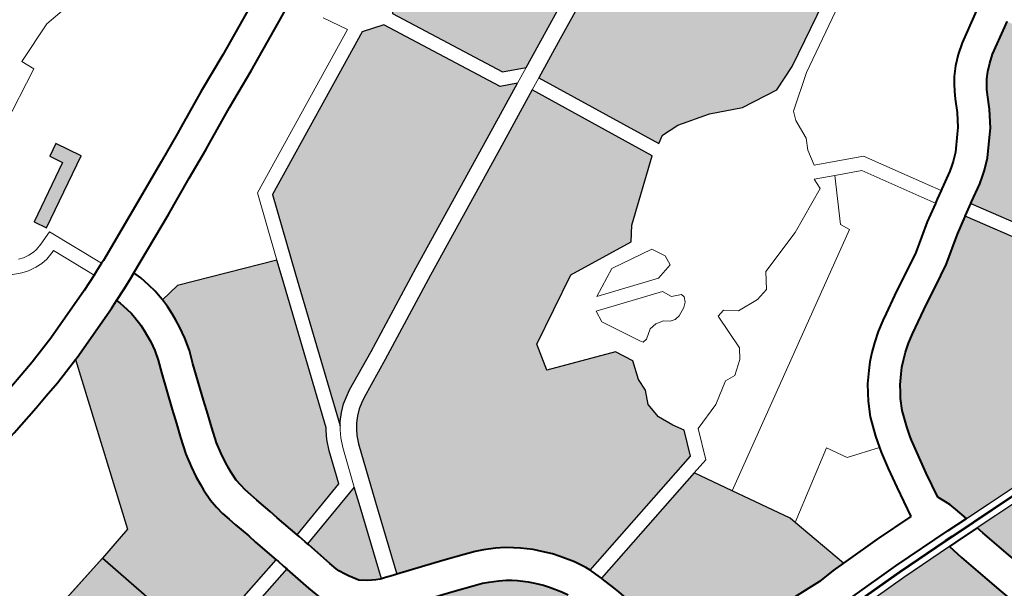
# Model space of a CAD drawing. Header units: metres. Extents: x 149090 to 149776, y 485756 to 486362.
# Tile 35 of 82: x 149578 to 149588, y 486304 to 486310. Entities that reach past the tile are written whole.
import ezdxf

# ---------------------------------------------------------------- set-up
doc = ezdxf.new("R2010")
doc.units = ezdxf.units.M
doc.header["$MEASUREMENT"] = 0
for name, color, linetype, lineweight in [('WVB-alg-onderhoek', 7, 'Continuous', 30), ('WVB-pen-brm-dik 018', 6, 'Continuous', 13), ('WVB-pen-brm-dik 050', 6, 'Continuous', 53), ('WVB-pen-dik 035', 1, 'Continuous', 40), ('WVB-raster-20%', 254, 'Continuous', 30), ('WVB-raster-60%', 253, 'Continuous', 30), ('WVB-tekst-dik 035', 1, 'Continuous', 40)]:
    doc.layers.add(name, color=color, linetype=linetype, lineweight=lineweight)
doc.styles.add('1 200   cursief   0.18', font='ITALICS.shx', dxfattribs={"height": 0.36})

# ---------------------------------------------------------------- blocks, each defined once
blk = doc.blocks.new('INZET')
at = {"layer": 'WVB-raster-20%', "extrusion": (0, 0, -1)}
for points in [[(0.085205, -0.051337), (0.084402, -0.050944), (0.082997, -0.050259), (0.082683, -0.050094), (0.081821, -0.049593), (0.080679, -0.048933), (0.082344, -0.046089), (0.086076, -0.047963), (0.086596, -0.048328), (0.086884, -0.048733), (0.085676, -0.051122)], [(0.092915, -0.055332), (0.09286, -0.055254), (0.092726, -0.055115), (0.092582, -0.054988), (0.092443, -0.054898), (0.092303, -0.054816), (0.091449, -0.054408), (0.089614, -0.053491), (0.086913, -0.052174), (0.085553, -0.051508), (0.085897, -0.051351), (0.087173, -0.048827), (0.087646, -0.048681), (0.091237, -0.050429), (0.091816, -0.05211)], [(0.090308, -0.060963), (0.087131, -0.060204), (0.08692, -0.059668), (0.087054, -0.059441), (0.087209, -0.059119), (0.087234, -0.05877), (0.087105, -0.058486), (0.087093, -0.058216), (0.086964, -0.057816), (0.087157, -0.057442), (0.088588, -0.056913), (0.088446, -0.056332), (0.086989, -0.055533), (0.08552, -0.0557), (0.0853, -0.055416), (0.084086, -0.054452), (0.085373, -0.051809), (0.086759, -0.052489), (0.089459, -0.053805), (0.091295, -0.054722), (0.092139, -0.055126), (0.092259, -0.055196), (0.09237, -0.055268), (0.092484, -0.055368), (0.092589, -0.055477), (0.092669, -0.055591), (0.092736, -0.055705), (0.09281, -0.055873), (0.093234, -0.057111), (0.093751, -0.05864), (0.092972, -0.058905), (0.092729, -0.058989), (0.092326, -0.059128), (0.092097, -0.059211), (0.09193, -0.059286), (0.0917, -0.059407), (0.091522, -0.059513), (0.091375, -0.05962), (0.091256, -0.059717), (0.091053, -0.059899), (0.090925, -0.060036), (0.090766, -0.060214), (0.090664, -0.060356), (0.090477, -0.060622), (0.090349, -0.060861)], [(0.09433, -0.066144), (0.094152, -0.066101), (0.093064, -0.065832), (0.093202, -0.065268), (0.092741, -0.064511), (0.091934, -0.064312), (0.091922, -0.06431), (0.092163, -0.063363), (0.092359, -0.062497), (0.092005, -0.061368), (0.091, -0.061128), (0.091074, -0.060991), (0.091236, -0.06076), (0.091314, -0.060651), (0.09144, -0.060509), (0.091543, -0.0604), (0.091711, -0.060249), (0.091801, -0.060176), (0.091908, -0.060098), (0.092043, -0.060017), (0.092237, -0.059915), (0.09236, -0.05986), (0.092559, -0.059788), (0.092958, -0.059651), (0.093199, -0.059567), (0.093976, -0.059303), (0.094445, -0.06066), (0.095114, -0.062599), (0.094726, -0.064226), (0.094631, -0.064687), (0.093733, -0.064466), (0.093601, -0.064995), (0.093931, -0.065496), (0.094439, -0.065617)], [(0.086334, -0.067883), (0.086018, -0.067805), (0.085252, -0.067617), (0.084354, -0.067403), (0.083519, -0.067194), (0.083146, -0.067108), (0.083234, -0.066853), (0.083349, -0.066424), (0.083444, -0.066047), (0.083624, -0.065342), (0.083704, -0.065002), (0.084888, -0.064977), (0.086011, -0.064984), (0.087081, -0.065045), (0.087014, -0.06536)]]:
    blk.add_hatch(color=256, dxfattribs=at).paths.add_polyline_path(points)
at = {"layer": 'WVB-raster-20%'}
for points in [[(-0.095619, -0.048216), (-0.095765, -0.047954), (-0.094525, -0.047263), (-0.094674, -0.046992), (-0.09441, -0.046848), (-0.094119, -0.04738)], [(-0.081072, -0.054836), (-0.081897, -0.05472), (-0.082554, -0.054423), (-0.083251, -0.05423), (-0.08365, -0.054217), (-0.083816, -0.054321), (-0.085104, -0.051677), (-0.084248, -0.051258), (-0.082839, -0.050571), (-0.082514, -0.0504), (-0.081645, -0.049895), (-0.080487, -0.049226), (-0.078086, -0.053276), (-0.080517, -0.054617)], [(-0.100655, -0.059926), (-0.101862, -0.059507), (-0.104398, -0.058649), (-0.107002, -0.057775), (-0.107231, -0.057703), (-0.107408, -0.05768), (-0.107568, -0.057663), (-0.107719, -0.057669), (-0.107863, -0.05768), (-0.108028, -0.057716), (-0.108208, -0.057774), (-0.110109, -0.058703), (-0.112111, -0.059689), (-0.113215, -0.057781), (-0.112224, -0.057252), (-0.112722, -0.056289), (-0.108913, -0.05433), (-0.108556, -0.054157), (-0.108307, -0.054157), (-0.108091, -0.054179), (-0.107178, -0.05447), (-0.105907, -0.054932), (-0.105752, -0.05448), (-0.105245, -0.054619), (-0.1049, -0.054713), (-0.103848, -0.055146), (-0.103983, -0.055575), (-0.102032, -0.056247), (-0.101746, -0.055401), (-0.098725, -0.05471), (-0.098055, -0.057456), (-0.099961, -0.057913)], [(-0.077761, -0.06148), (-0.078248, -0.060594), (-0.07907, -0.059238), (-0.079043, -0.059221), (-0.078674, -0.059002), (-0.078529, -0.058905), (-0.078424, -0.058824), (-0.078216, -0.058644), (-0.077928, -0.058312), (-0.077796, -0.058161), (-0.077577, -0.057816), (-0.077435, -0.057539), (-0.077374, -0.057429), (-0.077308, -0.057325), (-0.077249, -0.057246), (-0.077144, -0.05713), (-0.077003, -0.057006), (-0.076845, -0.056885), (-0.076288, -0.056554), (-0.076183, -0.056492), (-0.076183, -0.056492), (-0.074666, -0.059066), (-0.074742, -0.059112), (-0.077518, -0.060731), (-0.077661, -0.060863), (-0.077744, -0.061018), (-0.077777, -0.061172), (-0.077787, -0.061348), (-0.077776, -0.061405)], [(-0.079938, -0.064761), (-0.081695, -0.064754), (-0.082495, -0.064733), (-0.083052, -0.064718), (-0.083128, -0.06442), (-0.083169, -0.064267), (-0.083295, -0.063992), (-0.083202, -0.063424), (-0.083123, -0.063009), (-0.083054, -0.062663), (-0.083032, -0.062584), (-0.082965, -0.062368), (-0.082843, -0.062024), (-0.082723, -0.061792), (-0.082651, -0.061682), (-0.082563, -0.061548), (-0.08241, -0.061369), (-0.082314, -0.06126), (-0.082202, -0.061156), (-0.082064, -0.061043), (-0.0819, -0.06092), (-0.081716, -0.060808), (-0.081582, -0.060731), (-0.081216, -0.060524), (-0.080494, -0.06013), (-0.080389, -0.060073), (-0.080283, -0.060015), (-0.079689, -0.059609), (-0.079336, -0.059398), (-0.079328, -0.059392), (-0.078507, -0.060746), (-0.078022, -0.061628), (-0.077933, -0.061786), (-0.076449, -0.064359), (-0.076442, -0.064404), (-0.077093, -0.064518), (-0.077874, -0.064622), (-0.078546, -0.064684), (-0.079265, -0.064738)], [(-0.081552, -0.068756), (-0.08158, -0.068708), (-0.081839, -0.068267), (-0.082117, -0.06778), (-0.08224, -0.067495), (-0.082303, -0.067345), (-0.082417, -0.067074), (-0.082565, -0.066648), (-0.082671, -0.066248), (-0.082766, -0.065875), (-0.082944, -0.065175), (-0.082981, -0.06502), (-0.082503, -0.065033), (-0.081699, -0.065054), (-0.07992, -0.065061), (-0.079249, -0.065038), (-0.078521, -0.064983), (-0.077841, -0.064921), (-0.077047, -0.064815), (-0.076398, -0.064701), (-0.076182, -0.066152), (-0.075943, -0.067916), (-0.079797, -0.068448)]]:
    blk.add_hatch(color=256, dxfattribs=at).paths.add_polyline_path(points)
at = {"layer": 'WVB-raster-60%', "extrusion": (0, 0, -1)}
for points in [[(0.098055, -0.057456), (0.095695, -0.05689), (0.09584, -0.056326), (0.095882, -0.056134), (0.095977, -0.055775), (0.096018, -0.0556), (0.096064, -0.055415), (0.096091, -0.055226), (0.09611, -0.055027), (0.096107, -0.05476), (0.096094, -0.054628), (0.096074, -0.054447), (0.096036, -0.054199), (0.095974, -0.053916), (0.095858, -0.053556), (0.09576, -0.053265), (0.095728, -0.05317), (0.095658, -0.052961), (0.095392, -0.05218), (0.095295, -0.051922), (0.095238, -0.051711), (0.0952, -0.051507), (0.095188, -0.051369), (0.095175, -0.051226), (0.095167, -0.051091), (0.095178, -0.050882), (0.095187, -0.050771), (0.095215, -0.050634), (0.095257, -0.050447), (0.095288, -0.050357), (0.095479, -0.050436), (0.096689, -0.05087), (0.096743, -0.050886), (0.097932, -0.054512), (0.098725, -0.05471)], [(0.095019, -0.05671), (0.093655, -0.056336), (0.093416, -0.055636), (0.093316, -0.055409), (0.093216, -0.055238), (0.093185, -0.055194), (0.0921, -0.052013), (0.09197, -0.051635), (0.094033, -0.050851), (0.094475, -0.050917), (0.094466, -0.051092), (0.094477, -0.05128), (0.094491, -0.051433), (0.094506, -0.051601), (0.094554, -0.051866), (0.094628, -0.052137), (0.094733, -0.052416), (0.094995, -0.053186), (0.095065, -0.053393), (0.095097, -0.053487), (0.095193, -0.053775), (0.095298, -0.054098), (0.095347, -0.054327), (0.09538, -0.054538), (0.095397, -0.054701), (0.095407, -0.054798), (0.095409, -0.054998), (0.095396, -0.055143), (0.095376, -0.055281), (0.095337, -0.055437), (0.095298, -0.055607), (0.095201, -0.055969), (0.095159, -0.056164)], [(0.094083, -0.058529), (0.093565, -0.056998), (0.093423, -0.056583), (0.094948, -0.057001), (0.09494, -0.057035), (0.0948, -0.057617), (0.094752, -0.057794), (0.094731, -0.057861), (0.094665, -0.057998), (0.094624, -0.058071), (0.094495, -0.058272), (0.094344, -0.058393), (0.094196, -0.058477), (0.094107, -0.058521)], [(0.097593, -0.059351), (0.097019, -0.059209), (0.096771, -0.059147), (0.096674, -0.059122), (0.096397, -0.059053), (0.095858, -0.058915), (0.095739, -0.058884), (0.095731, -0.058882), (0.095696, -0.058863), (0.095678, -0.058849), (0.095612, -0.058789), (0.095227, -0.058425), (0.095285, -0.058323), (0.095384, -0.058119), (0.095424, -0.05799), (0.095478, -0.057791), (0.09562, -0.057198), (0.095624, -0.057181), (0.097984, -0.057747)], [(0.086421, -0.064006), (0.086043, -0.063984), (0.085771, -0.063982), (0.086111, -0.062669), (0.086148, -0.062528), (0.086827, -0.061332), (0.087273, -0.060547), (0.090208, -0.061247), (0.090201, -0.061267), (0.09011, -0.061572), (0.090072, -0.061704), (0.089934, -0.062243), (0.089887, -0.062467), (0.089779, -0.062879), (0.089739, -0.063031), (0.0897, -0.06314), (0.089616, -0.063299), (0.089571, -0.063375), (0.089543, -0.063413), (0.089274, -0.063717), (0.089159, -0.06377), (0.08897, -0.063828), (0.08886, -0.063853), (0.088713, -0.063872), (0.088548, -0.063889), (0.088364, -0.063899), (0.088264, -0.063905), (0.088122, -0.063913), (0.087174, -0.063965), (0.087054, -0.063972)]]:
    blk.add_hatch(color=256, dxfattribs=at).paths.add_polyline_path(points)
at = {"layer": 'WVB-pen-brm-dik 018'}
for p, q in [((-0.090703, -0.044414), (-0.093087, -0.044631)), ((-0.093087, -0.044631), (-0.090703, -0.044414)), ((-0.093087, -0.044631), (-0.093993, -0.044986)), ((-0.093993, -0.044986), (-0.093087, -0.044631)), ((-0.093993, -0.044986), (-0.093875, -0.045262)), ((-0.093875, -0.045262), (-0.093993, -0.044986)), ((-0.093875, -0.045262), (-0.095084, -0.0459)), ((-0.095084, -0.0459), (-0.093875, -0.045262)), ((-0.09441, -0.046848), (-0.094674, -0.046992)), ((-0.094674, -0.046992), (-0.094525, -0.047263)), ((-0.094119, -0.04738), (-0.09441, -0.046848)), ((-0.090378, -0.047357), (-0.089284, -0.046839)), ((-0.088104, -0.047042), (-0.088981, -0.04747)), ((-0.094525, -0.047263), (-0.095765, -0.047954)), ((-0.095619, -0.048216), (-0.094119, -0.04738)), ((-0.091208, -0.047731), (-0.090378, -0.047357)), ((-0.088981, -0.04747), (-0.090079, -0.04799)), ((-0.091999, -0.04811), (-0.091208, -0.047731)), ((-0.095765, -0.047954), (-0.095619, -0.048216)), ((-0.090079, -0.04799), (-0.090913, -0.048366)), ((-0.087873, -0.048458), (-0.088155, -0.047947)), ((-0.088155, -0.047947), (-0.087873, -0.048458)), ((-0.096611, -0.048698), (-0.097534, -0.04827)), ((-0.097534, -0.04827), (-0.096611, -0.048698)), ((-0.09279, -0.048475), (-0.092148, -0.048179)), ((-0.092148, -0.048179), (-0.091999, -0.04811)), ((-0.096397, -0.048453), (-0.0965, -0.048418)), ((-0.0965, -0.048418), (-0.096397, -0.048453)), ((-0.096264, -0.048473), (-0.096397, -0.048453)), ((-0.096397, -0.048453), (-0.096264, -0.048473)), ((-0.096151, -0.048481), (-0.096264, -0.048473)), ((-0.096264, -0.048473), (-0.096151, -0.048481)), ((-0.096063, -0.04847), (-0.096151, -0.048481)), ((-0.096151, -0.048481), (-0.096063, -0.04847)), ((-0.095919, -0.048429), (-0.096063, -0.04847)), ((-0.096063, -0.04847), (-0.095919, -0.048429)), ((-0.095613, -0.048319), (-0.095919, -0.048429)), ((-0.095919, -0.048429), (-0.095613, -0.048319)), ((-0.095089, -0.049518), (-0.095613, -0.048319)), ((-0.095613, -0.048319), (-0.095089, -0.049518)), ((-0.093601, -0.048849), (-0.09279, -0.048475)), ((-0.090913, -0.048366), (-0.091701, -0.048744)), ((-0.09148, -0.050214), (-0.087873, -0.048458)), ((-0.087873, -0.048458), (-0.09148, -0.050214)), ((-0.091237, -0.050429), (-0.087646, -0.048681)), ((-0.087646, -0.048681), (-0.087173, -0.048827)), ((-0.096467, -0.048746), (-0.096611, -0.048698)), ((-0.096611, -0.048698), (-0.096467, -0.048746)), ((-0.096297, -0.048771), (-0.096467, -0.048746)), ((-0.096467, -0.048746), (-0.096297, -0.048771)), ((-0.096144, -0.048782), (-0.096297, -0.048771)), ((-0.096297, -0.048771), (-0.096144, -0.048782)), ((-0.096003, -0.048765), (-0.096144, -0.048782)), ((-0.096144, -0.048782), (-0.096003, -0.048765)), ((-0.095827, -0.048715), (-0.096003, -0.048765)), ((-0.096003, -0.048765), (-0.095827, -0.048715)), ((-0.095775, -0.048696), (-0.095827, -0.048715)), ((-0.095827, -0.048715), (-0.095775, -0.048696)), ((-0.095366, -0.049632), (-0.095775, -0.048696)), ((-0.095775, -0.048696), (-0.095366, -0.049632)), ((-0.095022, -0.04949), (-0.093601, -0.048849)), ((-0.091855, -0.048815), (-0.092496, -0.04911)), ((-0.091701, -0.048744), (-0.091855, -0.048815)), ((-0.087173, -0.048827), (-0.085897, -0.051351)), ((-0.085676, -0.051122), (-0.086884, -0.048733)), ((-0.092496, -0.04911), (-0.09331, -0.049486)), ((-0.095278, -0.049596), (-0.095089, -0.049518)), ((-0.095089, -0.049518), (-0.095022, -0.04949)), ((-0.09331, -0.049486), (-0.09464, -0.050086)), ((-0.095731, -0.049782), (-0.095366, -0.049632)), ((-0.095366, -0.049632), (-0.095278, -0.049596)), ((-0.096908, -0.050205), (-0.095731, -0.049782)), ((-0.09464, -0.050086), (-0.094582, -0.050256)), ((-0.097538, -0.050394), (-0.096908, -0.050205)), ((-0.094582, -0.050256), (-0.09453, -0.050488)), ((-0.09197, -0.051635), (-0.09148, -0.050214)), ((-0.09148, -0.050214), (-0.09197, -0.051635)), ((-0.082997, -0.050259), (-0.084402, -0.050944)), ((-0.0982, -0.05057), (-0.097888, -0.050487)), ((-0.097888, -0.050487), (-0.097538, -0.050394)), ((-0.09453, -0.050488), (-0.094492, -0.050674)), ((-0.091816, -0.05211), (-0.091237, -0.050429)), ((-0.084248, -0.051258), (-0.082839, -0.050571)), ((-0.094492, -0.050674), (-0.09448, -0.050836)), ((-0.097932, -0.054512), (-0.096743, -0.050886)), ((-0.096743, -0.050886), (-0.097347, -0.051068)), ((-0.09448, -0.050836), (-0.094475, -0.050917)), ((-0.094475, -0.050917), (-0.094033, -0.050851)), ((-0.094033, -0.050851), (-0.09197, -0.051635)), ((-0.084402, -0.050944), (-0.085205, -0.051337)), ((-0.097708, -0.051163), (-0.098029, -0.051249)), ((-0.097347, -0.051068), (-0.097708, -0.051163)), ((-0.085205, -0.051337), (-0.085676, -0.051122)), ((-0.098029, -0.051249), (-0.098727, -0.051414)), ((-0.085897, -0.051351), (-0.085553, -0.051508)), ((-0.085553, -0.051508), (-0.085205, -0.051337)), ((-0.085205, -0.051337), (-0.085553, -0.051508)), ((-0.085104, -0.051677), (-0.084248, -0.051258)), ((-0.09197, -0.051635), (-0.0921, -0.052013)), ((-0.085553, -0.051508), (-0.086913, -0.052174)), ((-0.086759, -0.052489), (-0.085373, -0.051809)), ((-0.085373, -0.051809), (-0.085104, -0.051677)), ((-0.085104, -0.051677), (-0.085373, -0.051809)), ((-0.085373, -0.051809), (-0.084086, -0.054452)), ((-0.083816, -0.054321), (-0.085104, -0.051677)), ((-0.0921, -0.052013), (-0.093185, -0.055194)), ((-0.092915, -0.055332), (-0.091816, -0.05211)), ((-0.086913, -0.052174), (-0.089614, -0.053491)), ((-0.089459, -0.053805), (-0.086759, -0.052489)), ((-0.078086, -0.053276), (-0.080517, -0.054617)), ((-0.089614, -0.053491), (-0.091449, -0.054408)), ((-0.077932, -0.053536), (-0.080337, -0.054901)), ((-0.080337, -0.054901), (-0.077932, -0.053536)), ((-0.091295, -0.054722), (-0.089459, -0.053805)), ((-0.091449, -0.054408), (-0.092303, -0.054816)), ((-0.08365, -0.054217), (-0.083816, -0.054321)), ((-0.083251, -0.05423), (-0.08365, -0.054217)), ((-0.082554, -0.054423), (-0.083251, -0.05423)), ((-0.098725, -0.05471), (-0.097932, -0.054512)), ((-0.084086, -0.054452), (-0.0853, -0.055416)), ((-0.081897, -0.05472), (-0.082554, -0.054423)), ((-0.080517, -0.054617), (-0.081072, -0.054836)), ((-0.101746, -0.055401), (-0.098725, -0.05471)), ((-0.092303, -0.054816), (-0.092443, -0.054898)), ((-0.092139, -0.055126), (-0.091295, -0.054722)), ((-0.081072, -0.054836), (-0.081897, -0.05472)), ((-0.092582, -0.054988), (-0.092726, -0.055115)), ((-0.092443, -0.054898), (-0.092582, -0.054988)), ((-0.080337, -0.054901), (-0.081046, -0.055416)), ((-0.081046, -0.055416), (-0.080337, -0.054901)), ((-0.093216, -0.055238), (-0.093316, -0.055409)), ((-0.093185, -0.055194), (-0.093216, -0.055238)), ((-0.09286, -0.055254), (-0.092915, -0.055332)), ((-0.092726, -0.055115), (-0.09286, -0.055254)), ((-0.09237, -0.055268), (-0.092259, -0.055196)), ((-0.092259, -0.055196), (-0.092139, -0.055126)), ((-0.093316, -0.055409), (-0.093416, -0.055636)), ((-0.093048, -0.055546), (-0.092964, -0.055401)), ((-0.092964, -0.055401), (-0.093048, -0.055546)), ((-0.092964, -0.055401), (-0.092915, -0.055332)), ((-0.092915, -0.055332), (-0.092964, -0.055401)), ((-0.092589, -0.055477), (-0.092484, -0.055368)), ((-0.092484, -0.055368), (-0.09237, -0.055268)), ((-0.0853, -0.055416), (-0.08552, -0.0557)), ((-0.081046, -0.055416), (-0.081123, -0.05561)), ((-0.081123, -0.05561), (-0.081046, -0.055416)), ((-0.093416, -0.055636), (-0.093655, -0.056336)), ((-0.093136, -0.055746), (-0.093048, -0.055546)), ((-0.093048, -0.055546), (-0.093136, -0.055746)), ((-0.092736, -0.055705), (-0.092669, -0.055591)), ((-0.092669, -0.055591), (-0.092589, -0.055477)), ((-0.086989, -0.055533), (-0.088446, -0.056332)), ((-0.08552, -0.0557), (-0.086989, -0.055533)), ((-0.081123, -0.05561), (-0.081162, -0.056049)), ((-0.081162, -0.056049), (-0.081123, -0.05561)), ((-0.093423, -0.056583), (-0.093136, -0.055746)), ((-0.093136, -0.055746), (-0.093423, -0.056583)), ((-0.093234, -0.057111), (-0.09281, -0.055873)), ((-0.09281, -0.055873), (-0.092736, -0.055705)), ((-0.086187, -0.055931), (-0.086796, -0.056239)), ((-0.086796, -0.056239), (-0.086187, -0.055931)), ((-0.085244, -0.05609), (-0.086187, -0.055931)), ((-0.086187, -0.055931), (-0.085244, -0.05609)), ((-0.085096, -0.056373), (-0.085244, -0.05609)), ((-0.085244, -0.05609), (-0.085096, -0.056373)), ((-0.081162, -0.056049), (-0.081278, -0.056281)), ((-0.081278, -0.056281), (-0.081162, -0.056049)), ((-0.077237, -0.056304), (-0.076644, -0.055951)), ((-0.086796, -0.056239), (-0.085486, -0.056683)), ((-0.085486, -0.056683), (-0.086796, -0.056239)), ((-0.081278, -0.056281), (-0.081353, -0.056621)), ((-0.081353, -0.056621), (-0.081278, -0.056281)), ((-0.077447, -0.056464), (-0.077237, -0.056304)), ((-0.093655, -0.056336), (-0.095019, -0.05671)), ((-0.088446, -0.056332), (-0.088588, -0.056913)), ((-0.086991, -0.05649), (-0.087023, -0.056745)), ((-0.086991, -0.05649), (-0.087023, -0.056745)), ((-0.085583, -0.056967), (-0.086991, -0.05649)), ((-0.085583, -0.056967), (-0.086991, -0.05649)), ((-0.085114, -0.056591), (-0.085096, -0.056373)), ((-0.085096, -0.056373), (-0.085114, -0.056591)), ((-0.077636, -0.056631), (-0.077447, -0.056464)), ((-0.095019, -0.05671), (-0.095003, -0.056771)), ((-0.094948, -0.057001), (-0.093423, -0.056583)), ((-0.093423, -0.056583), (-0.093565, -0.056998)), ((-0.085486, -0.056683), (-0.085114, -0.056591)), ((-0.085114, -0.056591), (-0.085486, -0.056683)), ((-0.081353, -0.056621), (-0.080371, -0.057076)), ((-0.080371, -0.057076), (-0.081353, -0.056621)), ((-0.077791, -0.056801), (-0.077636, -0.056631)), ((-0.095695, -0.05689), (-0.098055, -0.057456)), ((-0.095682, -0.05694), (-0.095695, -0.05689)), ((-0.095644, -0.057101), (-0.095682, -0.05694)), ((-0.095003, -0.056771), (-0.094963, -0.056938)), ((-0.094963, -0.056938), (-0.094948, -0.057001)), ((-0.088588, -0.056913), (-0.087157, -0.057442)), ((-0.087023, -0.056745), (-0.086593, -0.057552)), ((-0.087023, -0.056745), (-0.086593, -0.057552)), ((-0.081524, -0.056872), (-0.081536, -0.057106)), ((-0.081536, -0.057106), (-0.081524, -0.056872)), ((-0.08112, -0.05706), (-0.081524, -0.056872)), ((-0.081524, -0.056872), (-0.08112, -0.05706)), ((-0.077976, -0.057071), (-0.077886, -0.056929)), ((-0.077886, -0.056929), (-0.077791, -0.056801)), ((-0.095624, -0.057181), (-0.095644, -0.057101)), ((-0.093565, -0.056998), (-0.094083, -0.058529)), ((-0.093751, -0.05864), (-0.093234, -0.057111)), ((-0.085485, -0.057163), (-0.085583, -0.056967)), ((-0.085485, -0.057163), (-0.085583, -0.056967)), ((-0.081536, -0.057106), (-0.082516, -0.057571)), ((-0.082516, -0.057571), (-0.081536, -0.057106)), ((-0.08112, -0.05706), (-0.081624, -0.05799)), ((-0.081624, -0.05799), (-0.08112, -0.05706)), ((-0.080581, -0.057309), (-0.08112, -0.05706)), ((-0.08112, -0.05706), (-0.080581, -0.057309)), ((-0.080371, -0.057076), (-0.079598, -0.058368)), ((-0.079598, -0.058368), (-0.080371, -0.057076)), ((-0.078052, -0.057209), (-0.077976, -0.057071)), ((-0.097984, -0.057747), (-0.095624, -0.057181)), ((-0.085285, -0.057252), (-0.085485, -0.057163)), ((-0.085285, -0.057252), (-0.085485, -0.057163)), ((-0.085315, -0.057434), (-0.085267, -0.057328)), ((-0.085315, -0.057434), (-0.085267, -0.057328)), ((-0.085267, -0.057328), (-0.085285, -0.057252)), ((-0.085267, -0.057328), (-0.085285, -0.057252)), ((-0.079855, -0.058523), (-0.080581, -0.057309)), ((-0.080581, -0.057309), (-0.079855, -0.058523)), ((-0.078185, -0.057468), (-0.078052, -0.057209)), ((-0.087157, -0.057442), (-0.086964, -0.057816)), ((-0.086593, -0.057552), (-0.086552, -0.057617)), ((-0.086593, -0.057552), (-0.086552, -0.057617)), ((-0.086458, -0.057605), (-0.086263, -0.05747)), ((-0.086458, -0.057605), (-0.086263, -0.05747)), ((-0.086263, -0.05747), (-0.086098, -0.057452)), ((-0.086263, -0.05747), (-0.086098, -0.057452)), ((-0.086098, -0.057452), (-0.085927, -0.057493)), ((-0.086098, -0.057452), (-0.085927, -0.057493)), ((-0.085927, -0.057493), (-0.085815, -0.057582)), ((-0.085927, -0.057493), (-0.085815, -0.057582)), ((-0.085815, -0.057582), (-0.085709, -0.057611)), ((-0.085815, -0.057582), (-0.085709, -0.057611)), ((-0.085591, -0.057599), (-0.085409, -0.057511)), ((-0.085591, -0.057599), (-0.085409, -0.057511)), ((-0.085409, -0.057511), (-0.085315, -0.057434)), ((-0.085409, -0.057511), (-0.085315, -0.057434)), ((-0.082516, -0.057571), (-0.083521, -0.057893)), ((-0.083521, -0.057893), (-0.082516, -0.057571)), ((-0.078359, -0.057741), (-0.078185, -0.057468)), ((-0.086552, -0.057617), (-0.086458, -0.057605)), ((-0.086552, -0.057617), (-0.086458, -0.057605)), ((-0.085709, -0.057611), (-0.085591, -0.057599)), ((-0.085709, -0.057611), (-0.085591, -0.057599)), ((-0.078456, -0.057853), (-0.078359, -0.057741)), ((-0.086964, -0.057816), (-0.087093, -0.058216)), ((-0.083521, -0.057893), (-0.083728, -0.058216)), ((-0.083728, -0.058216), (-0.083521, -0.057893)), ((-0.081624, -0.05799), (-0.081528, -0.058196)), ((-0.081528, -0.058196), (-0.081624, -0.05799)), ((-0.078712, -0.058148), (-0.078456, -0.057853)), ((-0.087093, -0.058216), (-0.087105, -0.058486)), ((-0.081528, -0.058196), (-0.086827, -0.061332)), ((-0.086827, -0.061332), (-0.081528, -0.058196)), ((-0.084914, -0.058087), (-0.084927, -0.058912)), ((-0.084927, -0.058912), (-0.084914, -0.058087)), ((-0.084746, -0.058048), (-0.084914, -0.058087)), ((-0.084914, -0.058087), (-0.084746, -0.058048)), ((-0.084488, -0.058241), (-0.084746, -0.058048)), ((-0.084746, -0.058048), (-0.084488, -0.058241)), ((-0.083728, -0.058216), (-0.084011, -0.05828)), ((-0.084011, -0.05828), (-0.083728, -0.058216)), ((-0.078868, -0.058282), (-0.078712, -0.058148)), ((-0.084011, -0.05828), (-0.084488, -0.058241)), ((-0.084488, -0.058241), (-0.084011, -0.05828)), ((-0.079598, -0.058368), (-0.079433, -0.05864)), ((-0.079433, -0.05864), (-0.079598, -0.058368)), ((-0.079402, -0.058621), (-0.079047, -0.05841)), ((-0.079047, -0.05841), (-0.078938, -0.058337)), ((-0.078938, -0.058337), (-0.078868, -0.058282)), ((-0.094083, -0.058529), (-0.093992, -0.058557)), ((-0.093992, -0.058557), (-0.093841, -0.058609)), ((-0.093841, -0.058609), (-0.093751, -0.05864)), ((-0.087105, -0.058486), (-0.087234, -0.05877)), ((-0.079691, -0.058794), (-0.079855, -0.058523)), ((-0.079855, -0.058523), (-0.079691, -0.058794)), ((-0.079613, -0.058747), (-0.079433, -0.05864)), ((-0.079433, -0.05864), (-0.079402, -0.058621)), ((-0.087234, -0.05877), (-0.087209, -0.059119)), ((-0.080067, -0.05902), (-0.079697, -0.058798)), ((-0.079697, -0.058798), (-0.079691, -0.058794)), ((-0.079691, -0.058794), (-0.079613, -0.058747)), ((-0.084927, -0.058912), (-0.085068, -0.059119)), ((-0.085068, -0.059119), (-0.084927, -0.058912)), ((-0.080649, -0.059417), (-0.080067, -0.05902)), ((-0.087209, -0.059119), (-0.087054, -0.059441)), ((-0.085068, -0.059119), (-0.085352, -0.059338)), ((-0.085352, -0.059338), (-0.085068, -0.059119)), ((-0.07907, -0.059238), (-0.079253, -0.059347)), ((-0.078248, -0.060594), (-0.07907, -0.059238)), ((-0.087054, -0.059441), (-0.08692, -0.059668)), ((-0.085584, -0.059312), (-0.086048, -0.059609)), ((-0.086048, -0.059609), (-0.085584, -0.059312)), ((-0.085352, -0.059338), (-0.085584, -0.059312)), ((-0.085584, -0.059312), (-0.085352, -0.059338)), ((-0.08083, -0.059516), (-0.080724, -0.059458)), ((-0.080724, -0.059458), (-0.080649, -0.059417)), ((-0.079253, -0.059347), (-0.079328, -0.059392)), ((-0.079328, -0.059392), (-0.078507, -0.060746)), ((-0.08692, -0.059668), (-0.087131, -0.060204)), ((-0.086048, -0.059609), (-0.086655, -0.059814)), ((-0.086655, -0.059814), (-0.086048, -0.059609)), ((-0.081556, -0.059913), (-0.08083, -0.059516)), ((-0.086655, -0.059814), (-0.086909, -0.06046)), ((-0.086909, -0.06046), (-0.086655, -0.059814)), ((-0.081926, -0.060122), (-0.081556, -0.059913)), ((-0.082071, -0.060204), (-0.081926, -0.060122)), ((-0.087131, -0.060204), (-0.090308, -0.060963)), ((-0.082292, -0.060339), (-0.082071, -0.060204)), ((-0.090208, -0.061247), (-0.087273, -0.060547)), ((-0.086909, -0.06046), (-0.087273, -0.060547)), ((-0.087273, -0.060547), (-0.086909, -0.06046)), ((-0.087273, -0.060547), (-0.086827, -0.061332)), ((-0.082664, -0.06063), (-0.082497, -0.060492)), ((-0.082497, -0.060492), (-0.082292, -0.060339)), ((-0.082815, -0.060771), (-0.082664, -0.06063)), ((-0.090308, -0.060963), (-0.090288, -0.061011)), ((-0.083124, -0.061127), (-0.082938, -0.060909)), ((-0.082938, -0.060909), (-0.082815, -0.060771)), ((-0.090288, -0.061011), (-0.090235, -0.061165)), ((-0.090235, -0.061165), (-0.090208, -0.061247)), ((-0.083236, -0.061298), (-0.083124, -0.061127)), ((-0.086827, -0.061332), (-0.086148, -0.062528)), ((-0.083328, -0.061438), (-0.083236, -0.061298)), ((-0.083487, -0.061744), (-0.083328, -0.061438)), ((-0.086111, -0.062669), (-0.084638, -0.061745)), ((-0.084638, -0.061745), (-0.086111, -0.062669)), ((-0.084638, -0.061745), (-0.084391, -0.06217)), ((-0.084391, -0.06217), (-0.084638, -0.061745)), ((-0.08363, -0.062148), (-0.083487, -0.061744)), ((-0.084391, -0.06217), (-0.083705, -0.062392)), ((-0.083705, -0.062392), (-0.084391, -0.06217)), ((-0.083705, -0.062392), (-0.08363, -0.062148)), ((-0.083735, -0.062497), (-0.083705, -0.062392)), ((-0.086148, -0.062528), (-0.086111, -0.062669)), ((-0.08381, -0.062875), (-0.083735, -0.062497)), ((-0.086111, -0.062669), (-0.085771, -0.063982)), ((-0.083891, -0.063302), (-0.08381, -0.062875)), ((-0.084005, -0.063995), (-0.083891, -0.063302)), ((-0.085771, -0.063982), (-0.08488, -0.063977)), ((-0.08488, -0.063977), (-0.084005, -0.063995))]:
    blk.add_line(p, q, dxfattribs=at)
at = {"layer": 'WVB-pen-brm-dik 050', "flags": 128}
for points in [[(-0.087089, -0.064896), (-0.086016, -0.064834), (-0.084887, -0.064827), (-0.083701, -0.064852)], [(-0.083701, -0.064852), (-0.083529, -0.064855), (-0.082977, -0.06487)], [(-0.082977, -0.06487), (-0.082499, -0.064883), (-0.081697, -0.064904), (-0.07992, -0.064911)]]:
    blk.add_lwpolyline(points, dxfattribs=at)
at = {"layer": 'WVB-pen-dik 035', "flags": 128}
for points in [[(-0.087851, -0.046147), (-0.088407, -0.046411), (-0.089284, -0.046839), (-0.090378, -0.047357)], [(-0.090079, -0.04799), (-0.088981, -0.04747), (-0.088104, -0.047042), (-0.087548, -0.046778)], [(-0.090378, -0.047357), (-0.091208, -0.047731), (-0.091999, -0.04811), (-0.092148, -0.048179)], [(-0.091855, -0.048815), (-0.091701, -0.048744), (-0.090913, -0.048366), (-0.090079, -0.04799)], [(-0.092148, -0.048179), (-0.09279, -0.048475), (-0.093601, -0.048849), (-0.095022, -0.04949), (-0.095089, -0.049518)], [(-0.09464, -0.050086), (-0.09331, -0.049486), (-0.092496, -0.04911), (-0.091855, -0.048815)], [(-0.095089, -0.049518), (-0.095278, -0.049596), (-0.095366, -0.049632)], [(-0.095366, -0.049632), (-0.095731, -0.049782), (-0.096908, -0.050205), (-0.097538, -0.050394), (-0.097888, -0.050487), (-0.0982, -0.05057), (-0.09888, -0.050731), (-0.099343, -0.050829), (-0.100173, -0.05097), (-0.101472, -0.051156), (-0.102962, -0.051356)], [(-0.09464, -0.050086), (-0.094745, -0.050133), (-0.095011, -0.050243), (-0.095288, -0.050357)], [(-0.095288, -0.050357), (-0.095011, -0.050243), (-0.094745, -0.050133), (-0.09464, -0.050086)], [(-0.094475, -0.050917), (-0.09448, -0.050836), (-0.094492, -0.050674), (-0.09453, -0.050488), (-0.094582, -0.050256), (-0.09464, -0.050086)], [(-0.096743, -0.050886), (-0.096689, -0.05087), (-0.095479, -0.050436), (-0.095288, -0.050357)], [(-0.095288, -0.050357), (-0.095257, -0.050447), (-0.095215, -0.050634), (-0.095187, -0.050771), (-0.095178, -0.050882), (-0.095167, -0.051091), (-0.095175, -0.051226), (-0.095188, -0.051369), (-0.0952, -0.051507), (-0.095238, -0.051711), (-0.095295, -0.051922), (-0.095392, -0.05218), (-0.095658, -0.052961), (-0.095728, -0.05317), (-0.09576, -0.053265), (-0.095858, -0.053556), (-0.095974, -0.053916), (-0.096036, -0.054199), (-0.096074, -0.054447), (-0.096094, -0.054628), (-0.096107, -0.05476), (-0.09611, -0.055027), (-0.096091, -0.055226), (-0.096064, -0.055415), (-0.096018, -0.0556), (-0.095977, -0.055775), (-0.095882, -0.056134), (-0.09584, -0.056326), (-0.095695, -0.05689)], [(-0.102869, -0.05205), (-0.101376, -0.05185), (-0.100064, -0.051662), (-0.099212, -0.051516), (-0.098727, -0.051414), (-0.098029, -0.051249), (-0.097708, -0.051163), (-0.097347, -0.051068), (-0.096743, -0.050886)], [(-0.095019, -0.05671), (-0.095159, -0.056164), (-0.095201, -0.055969), (-0.095298, -0.055607), (-0.095337, -0.055437), (-0.095376, -0.055281), (-0.095396, -0.055143), (-0.095409, -0.054998), (-0.095407, -0.054798), (-0.095397, -0.054701), (-0.09538, -0.054538), (-0.095347, -0.054327), (-0.095298, -0.054098), (-0.095193, -0.053775), (-0.095097, -0.053487), (-0.095065, -0.053393), (-0.094995, -0.053186), (-0.094733, -0.052416), (-0.094628, -0.052137), (-0.094554, -0.051866), (-0.094506, -0.051601), (-0.094491, -0.051433), (-0.094477, -0.05128), (-0.094466, -0.051092), (-0.094475, -0.050917)], [(-0.076537, -0.055889), (-0.076644, -0.055951), (-0.077237, -0.056304), (-0.077447, -0.056464), (-0.077636, -0.056631), (-0.077791, -0.056801), (-0.077886, -0.056929), (-0.077976, -0.057071), (-0.078052, -0.057209), (-0.078185, -0.057468), (-0.078359, -0.057741), (-0.078456, -0.057853), (-0.078712, -0.058148), (-0.078868, -0.058282), (-0.078938, -0.058337), (-0.079047, -0.05841), (-0.079402, -0.058621), (-0.079433, -0.05864)], [(-0.07907, -0.059238), (-0.079043, -0.059221), (-0.078674, -0.059002), (-0.078529, -0.058905), (-0.078424, -0.058824), (-0.078216, -0.058644), (-0.077928, -0.058312), (-0.077796, -0.058161), (-0.077577, -0.057816), (-0.077435, -0.057539), (-0.077374, -0.057429), (-0.077308, -0.057325), (-0.077249, -0.057246), (-0.077144, -0.05713), (-0.077003, -0.057006), (-0.076845, -0.056885), (-0.076288, -0.056554), (-0.076183, -0.056492), (-0.076183, -0.056492)], [(-0.094948, -0.057001), (-0.094963, -0.056938), (-0.095003, -0.056771), (-0.095019, -0.05671)], [(-0.095695, -0.05689), (-0.095682, -0.05694), (-0.095644, -0.057101), (-0.095624, -0.057181)], [(-0.094495, -0.058272), (-0.094624, -0.058071), (-0.094665, -0.057998), (-0.094731, -0.057861), (-0.094752, -0.057794), (-0.0948, -0.057617), (-0.09494, -0.057035), (-0.094948, -0.057001)], [(-0.095624, -0.057181), (-0.09562, -0.057198), (-0.095478, -0.057791), (-0.095424, -0.05799), (-0.095384, -0.058119), (-0.095285, -0.058323), (-0.095227, -0.058425)], [(-0.094083, -0.058529), (-0.094107, -0.058521), (-0.094196, -0.058477), (-0.094344, -0.058393), (-0.094495, -0.058272)], [(-0.093751, -0.05864), (-0.093841, -0.058609), (-0.093992, -0.058557), (-0.094083, -0.058529)], [(-0.090308, -0.060963), (-0.090349, -0.060861), (-0.090477, -0.060622), (-0.090664, -0.060356), (-0.090766, -0.060214), (-0.090925, -0.060036), (-0.091053, -0.059899), (-0.091256, -0.059717), (-0.091375, -0.05962), (-0.091522, -0.059513), (-0.0917, -0.059407), (-0.09193, -0.059286), (-0.092097, -0.059211), (-0.092326, -0.059128), (-0.092729, -0.058989), (-0.092972, -0.058905), (-0.093751, -0.05864)], [(-0.079433, -0.05864), (-0.079613, -0.058747), (-0.079691, -0.058794)], [(-0.079691, -0.058794), (-0.079697, -0.058798), (-0.080067, -0.05902), (-0.080649, -0.059417), (-0.080724, -0.059458), (-0.08083, -0.059516), (-0.081556, -0.059913), (-0.081926, -0.060122), (-0.082071, -0.060204), (-0.082292, -0.060339), (-0.082497, -0.060492), (-0.082664, -0.06063), (-0.082815, -0.060771), (-0.082938, -0.060909), (-0.083124, -0.061127), (-0.083236, -0.061298), (-0.083328, -0.061438), (-0.083487, -0.061744), (-0.08363, -0.062148), (-0.083705, -0.062392)], [(-0.079328, -0.059392), (-0.079253, -0.059347), (-0.07907, -0.059238)], [(-0.093976, -0.059303), (-0.093199, -0.059567), (-0.092958, -0.059651), (-0.092559, -0.059788), (-0.09236, -0.05986), (-0.092237, -0.059915), (-0.092043, -0.060017), (-0.091908, -0.060098), (-0.091801, -0.060176), (-0.091711, -0.060249), (-0.091543, -0.0604), (-0.09144, -0.060509), (-0.091314, -0.060651), (-0.091236, -0.06076), (-0.091074, -0.060991), (-0.091, -0.061128)], [(-0.083295, -0.063992), (-0.083202, -0.063424), (-0.083123, -0.063009), (-0.083054, -0.062663), (-0.083032, -0.062584), (-0.082965, -0.062368), (-0.082843, -0.062024), (-0.082723, -0.061792), (-0.082651, -0.061682), (-0.082563, -0.061548), (-0.08241, -0.061369), (-0.082314, -0.06126), (-0.082202, -0.061156), (-0.082064, -0.061043), (-0.0819, -0.06092), (-0.081716, -0.060808), (-0.081582, -0.060731), (-0.081216, -0.060524), (-0.080494, -0.06013), (-0.080389, -0.060073), (-0.080283, -0.060015), (-0.079689, -0.059609), (-0.079336, -0.059398), (-0.079328, -0.059392)], [(-0.090208, -0.061247), (-0.090235, -0.061165), (-0.090288, -0.061011), (-0.090308, -0.060963)], [(-0.089274, -0.063717), (-0.089543, -0.063413), (-0.089571, -0.063375), (-0.089616, -0.063299), (-0.0897, -0.06314), (-0.089739, -0.063031), (-0.089779, -0.062879), (-0.089887, -0.062467), (-0.089934, -0.062243), (-0.090072, -0.061704), (-0.09011, -0.061572), (-0.090201, -0.061267), (-0.090208, -0.061247)], [(-0.083705, -0.062392), (-0.083735, -0.062497), (-0.08381, -0.062875), (-0.083891, -0.063302), (-0.084005, -0.063995)], [(-0.086421, -0.064006), (-0.087054, -0.063972), (-0.087174, -0.063965), (-0.088122, -0.063913), (-0.088264, -0.063905), (-0.088364, -0.063899), (-0.088548, -0.063889), (-0.088713, -0.063872), (-0.08886, -0.063853), (-0.08897, -0.063828), (-0.089159, -0.06377), (-0.089274, -0.063717)], [(-0.086043, -0.063984), (-0.086421, -0.064006)], [(-0.085771, -0.063982), (-0.086043, -0.063984)], [(-0.08488, -0.063977), (-0.085771, -0.063982)], [(-0.084005, -0.063995), (-0.08488, -0.063977)], [(-0.083052, -0.064718), (-0.083128, -0.06442), (-0.083169, -0.064267), (-0.083295, -0.063992)], [(-0.08642, -0.064707), (-0.08602, -0.064684), (-0.084885, -0.064677), (-0.083526, -0.064705), (-0.083052, -0.064718)], [(-0.082981, -0.06502), (-0.083533, -0.065005), (-0.083704, -0.065002)], [(-0.083704, -0.065002), (-0.083624, -0.065342), (-0.083444, -0.066047), (-0.083349, -0.066424), (-0.083234, -0.066853), (-0.083146, -0.067108)], [(-0.081552, -0.068756), (-0.08158, -0.068708), (-0.081839, -0.068267), (-0.082117, -0.06778), (-0.08224, -0.067495), (-0.082303, -0.067345), (-0.082417, -0.067074), (-0.082565, -0.066648), (-0.082671, -0.066248), (-0.082766, -0.065875), (-0.082944, -0.065175), (-0.082981, -0.06502)]]:
    blk.add_lwpolyline(points, dxfattribs=at)
at = {"layer": 'WVB-raster-20%', "flags": 128}
for points in [[(-0.085205, -0.051337), (-0.084402, -0.050944), (-0.082997, -0.050259), (-0.082683, -0.050094), (-0.081821, -0.049593), (-0.080679, -0.048933), (-0.082344, -0.046089), (-0.086076, -0.047963), (-0.086596, -0.048328), (-0.086884, -0.048733), (-0.085676, -0.051122)], [(-0.095619, -0.048216), (-0.094119, -0.04738), (-0.09441, -0.046848), (-0.094674, -0.046992), (-0.094525, -0.047263), (-0.095765, -0.047954)], [(-0.085553, -0.051508), (-0.085897, -0.051351), (-0.087173, -0.048827), (-0.087646, -0.048681), (-0.091237, -0.050429), (-0.091816, -0.05211), (-0.092915, -0.055332), (-0.09286, -0.055254), (-0.092726, -0.055115), (-0.092582, -0.054988), (-0.092443, -0.054898), (-0.092303, -0.054816), (-0.091449, -0.054408), (-0.089614, -0.053491), (-0.086913, -0.052174)], [(-0.078086, -0.053276), (-0.080487, -0.049226), (-0.081645, -0.049895), (-0.082514, -0.0504), (-0.082839, -0.050571), (-0.084248, -0.051258), (-0.085104, -0.051677), (-0.083816, -0.054321), (-0.08365, -0.054217), (-0.083251, -0.05423), (-0.082554, -0.054423), (-0.081897, -0.05472), (-0.081072, -0.054836), (-0.080517, -0.054617)], [(-0.08692, -0.059668), (-0.087054, -0.059441), (-0.087209, -0.059119), (-0.087234, -0.05877), (-0.087105, -0.058486), (-0.087093, -0.058216), (-0.086964, -0.057816), (-0.087157, -0.057442), (-0.088588, -0.056913), (-0.088446, -0.056332), (-0.086989, -0.055533), (-0.08552, -0.0557), (-0.0853, -0.055416), (-0.084086, -0.054452), (-0.085373, -0.051809), (-0.086759, -0.052489), (-0.089459, -0.053805), (-0.091295, -0.054722), (-0.092139, -0.055126), (-0.092259, -0.055196), (-0.09237, -0.055268), (-0.092484, -0.055368), (-0.092589, -0.055477), (-0.092669, -0.055591), (-0.092736, -0.055705), (-0.09281, -0.055873), (-0.093234, -0.057111), (-0.093751, -0.05864), (-0.092972, -0.058905), (-0.092729, -0.058989), (-0.092326, -0.059128), (-0.092097, -0.059211), (-0.09193, -0.059286), (-0.0917, -0.059407), (-0.091522, -0.059513), (-0.091375, -0.05962), (-0.091256, -0.059717), (-0.091053, -0.059899), (-0.090925, -0.060036), (-0.090766, -0.060214), (-0.090664, -0.060356), (-0.090477, -0.060622), (-0.090349, -0.060861), (-0.090308, -0.060963), (-0.087131, -0.060204)], [(-0.075943, -0.067916), (-0.076182, -0.066152), (-0.076398, -0.064701), (-0.077047, -0.064815), (-0.077841, -0.064921), (-0.078521, -0.064983), (-0.079249, -0.065038), (-0.07992, -0.065061), (-0.081699, -0.065054), (-0.082503, -0.065033), (-0.082981, -0.06502), (-0.082944, -0.065175), (-0.082766, -0.065875), (-0.082671, -0.066248), (-0.082565, -0.066648), (-0.082417, -0.067074), (-0.082303, -0.067345), (-0.08224, -0.067495), (-0.082117, -0.06778), (-0.081839, -0.068267), (-0.08158, -0.068708), (-0.081552, -0.068756), (-0.079797, -0.068448)], [(-0.083146, -0.067108), (-0.083234, -0.066853), (-0.083349, -0.066424), (-0.083444, -0.066047), (-0.083624, -0.065342), (-0.083704, -0.065002), (-0.084888, -0.064977), (-0.086011, -0.064984), (-0.087081, -0.065045), (-0.087014, -0.06536), (-0.086334, -0.067883), (-0.086018, -0.067805), (-0.085252, -0.067617), (-0.084354, -0.067403), (-0.083519, -0.067194)]]:
    blk.add_lwpolyline(points, close=True, dxfattribs=at)
for points in [[(-0.104398, -0.058649), (-0.101862, -0.059507), (-0.100655, -0.059926), (-0.099961, -0.057913), (-0.098055, -0.057456), (-0.098725, -0.05471), (-0.101746, -0.055401)], [(-0.076288, -0.056554), (-0.076845, -0.056885), (-0.077003, -0.057006), (-0.077144, -0.05713), (-0.077249, -0.057246), (-0.077308, -0.057325), (-0.077374, -0.057429), (-0.077435, -0.057539), (-0.077577, -0.057816), (-0.077796, -0.058161), (-0.077928, -0.058312), (-0.078216, -0.058644), (-0.078424, -0.058824), (-0.078529, -0.058905), (-0.078674, -0.059002), (-0.079043, -0.059221), (-0.07907, -0.059238), (-0.078248, -0.060594)], [(-0.091074, -0.060991), (-0.091236, -0.06076), (-0.091314, -0.060651), (-0.09144, -0.060509), (-0.091543, -0.0604), (-0.091711, -0.060249), (-0.091801, -0.060176), (-0.091908, -0.060098), (-0.092043, -0.060017), (-0.092237, -0.059915), (-0.09236, -0.05986), (-0.092559, -0.059788), (-0.092958, -0.059651)], [(-0.078507, -0.060746), (-0.079328, -0.059392), (-0.079336, -0.059398), (-0.079689, -0.059609), (-0.080283, -0.060015), (-0.080389, -0.060073), (-0.080494, -0.06013), (-0.081216, -0.060524), (-0.081582, -0.060731), (-0.081716, -0.060808), (-0.0819, -0.06092), (-0.082064, -0.061043), (-0.082202, -0.061156), (-0.082314, -0.06126), (-0.08241, -0.061369), (-0.082563, -0.061548), (-0.082651, -0.061682), (-0.082723, -0.061792), (-0.082843, -0.062024), (-0.082965, -0.062368), (-0.083032, -0.062584), (-0.083054, -0.062663), (-0.083123, -0.063009), (-0.083202, -0.063424), (-0.083295, -0.063992), (-0.083169, -0.064267), (-0.083128, -0.06442), (-0.083052, -0.064718), (-0.082495, -0.064733), (-0.081695, -0.064754)]]:
    blk.add_lwpolyline(points, dxfattribs=at)
at = {"layer": 'WVB-raster-60%', "flags": 128}
for points in [[(-0.095695, -0.05689), (-0.09584, -0.056326), (-0.095882, -0.056134), (-0.095977, -0.055775), (-0.096018, -0.0556), (-0.096064, -0.055415), (-0.096091, -0.055226), (-0.09611, -0.055027), (-0.096107, -0.05476), (-0.096094, -0.054628), (-0.096074, -0.054447), (-0.096036, -0.054199), (-0.095974, -0.053916), (-0.095858, -0.053556), (-0.09576, -0.053265), (-0.095728, -0.05317), (-0.095658, -0.052961), (-0.095392, -0.05218), (-0.095295, -0.051922), (-0.095238, -0.051711), (-0.0952, -0.051507), (-0.095188, -0.051369), (-0.095175, -0.051226), (-0.095167, -0.051091), (-0.095178, -0.050882), (-0.095187, -0.050771), (-0.095215, -0.050634), (-0.095257, -0.050447), (-0.095288, -0.050357), (-0.095479, -0.050436), (-0.096689, -0.05087), (-0.096743, -0.050886), (-0.097932, -0.054512), (-0.098725, -0.05471), (-0.098055, -0.057456)], [(-0.093185, -0.055194), (-0.0921, -0.052013), (-0.09197, -0.051635), (-0.094033, -0.050851), (-0.094475, -0.050917), (-0.094466, -0.051092), (-0.094477, -0.05128), (-0.094491, -0.051433), (-0.094506, -0.051601), (-0.094554, -0.051866), (-0.094628, -0.052137), (-0.094733, -0.052416), (-0.094995, -0.053186), (-0.095065, -0.053393), (-0.095097, -0.053487), (-0.095193, -0.053775), (-0.095298, -0.054098), (-0.095347, -0.054327), (-0.09538, -0.054538), (-0.095397, -0.054701), (-0.095407, -0.054798), (-0.095409, -0.054998), (-0.095396, -0.055143), (-0.095376, -0.055281), (-0.095337, -0.055437), (-0.095298, -0.055607), (-0.095201, -0.055969), (-0.095159, -0.056164), (-0.095019, -0.05671), (-0.093655, -0.056336), (-0.093416, -0.055636), (-0.093316, -0.055409), (-0.093216, -0.055238)], [(-0.094083, -0.058529), (-0.093565, -0.056998), (-0.093423, -0.056583), (-0.094948, -0.057001), (-0.09494, -0.057035), (-0.0948, -0.057617), (-0.094752, -0.057794), (-0.094731, -0.057861), (-0.094665, -0.057998), (-0.094624, -0.058071), (-0.094495, -0.058272), (-0.094344, -0.058393), (-0.094196, -0.058477), (-0.094107, -0.058521)], [(-0.095227, -0.058425), (-0.095285, -0.058323), (-0.095384, -0.058119), (-0.095424, -0.05799), (-0.095478, -0.057791), (-0.09562, -0.057198), (-0.095624, -0.057181), (-0.097984, -0.057747), (-0.097593, -0.059351), (-0.097019, -0.059209), (-0.096771, -0.059147), (-0.096674, -0.059122), (-0.096397, -0.059053), (-0.095858, -0.058915), (-0.095739, -0.058884), (-0.095731, -0.058882), (-0.095696, -0.058863), (-0.095678, -0.058849), (-0.095612, -0.058789)]]:
    blk.add_lwpolyline(points, close=True, dxfattribs=at)
blk.add_lwpolyline([(-0.087054, -0.063972), (-0.086421, -0.064006), (-0.086043, -0.063984), (-0.085771, -0.063982), (-0.086111, -0.062669), (-0.086148, -0.062528), (-0.086827, -0.061332), (-0.087273, -0.060547), (-0.090208, -0.061247), (-0.090201, -0.061267), (-0.09011, -0.061572), (-0.090072, -0.061704)], dxfattribs=at)
at = {"layer": 'WVB-tekst-dik 035', "style": '1 200   cursief   0.18'}
blk.add_text('NOORDERPLASSEN', height=0.0024, dxfattribs=at).set_placement((-0.110845, -0.040988))

msp = doc.modelspace()

# ---------------------------------------------------------------- linework, layer by layer
at = {"layer": 'WVB-alg-onderhoek', "lineweight": 40, "ltscale": 500}
msp.add_3dface([(149266.051, 485765.994), (149768.655, 486120.415), (149603.259, 486354.964), (149100.655, 486000.543)], dxfattribs=at)

# ---------------------------------------------------------------- block references
at = {"layer": 'WVB-raster-60%', "xscale": 500.0000000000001, "yscale": 500.0000000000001, "zscale": 500.0000000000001, "rotation": 35.19028839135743}
msp.add_blockref('INZET', (149603.259, 486354.964), dxfattribs=at)

doc.saveas('drawing.dxf')
